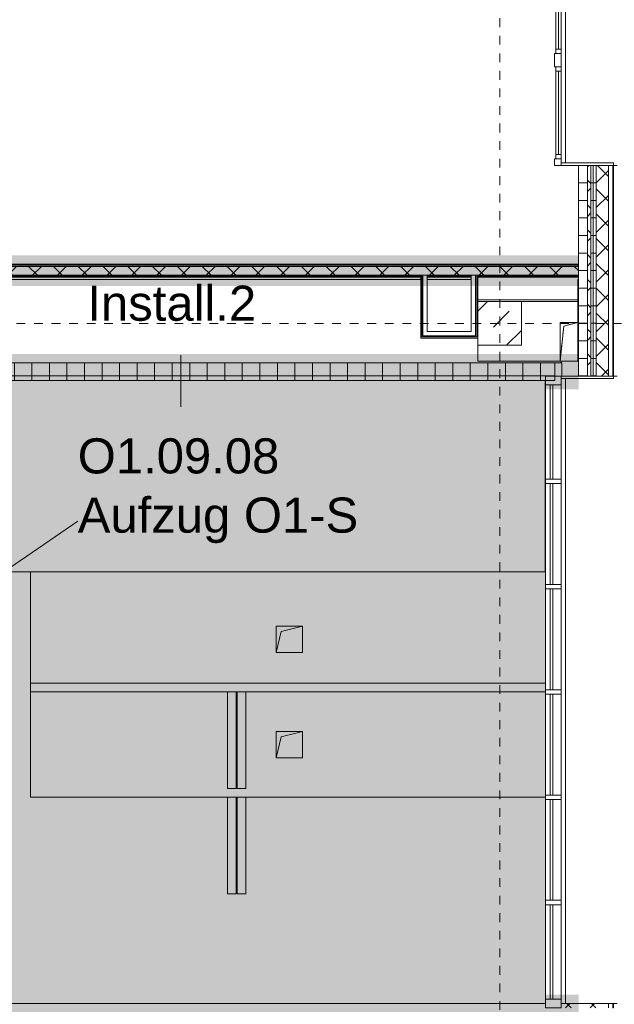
# Model space of a CAD drawing. Header units: metres. Extents: x -52 to 123, y -78 to 33.
# Tile 73 of 112: x 76.48 to 83.26, y -40.46 to -29.24. Entities that reach past the tile are written whole.
import ezdxf

# ---------------------------------------------------------------- set-up
doc = ezdxf.new("R2010")
doc.units = ezdxf.units.M
doc.linetypes.add('Rasterlinie', pattern=[0.019, 0.01, -0.003, 0.003, -0.003])
doc.linetypes.add('Verdeckt', pattern=[0.003, 0.002, -0.001])
for name, color, linetype, lineweight in [('A_Detailelemente', 7, 'Continuous', 9), ('A_Fassadenelemente', 7, 'Continuous', 9), ('A_Fassadenpfosten', 7, 'Continuous', 9), ('A_Fenster', 7, 'Continuous', 9), ('A_Geschossdecken', 7, 'Continuous', 9), ('A_Linien_Ausserhalb des Bereichs', 7, 'Continuous', 9), ('A_Raster', 7, 'Continuous', 9), ('A_Räume_Beschriftung', 7, 'Continuous', 9), ('A_Skelettbau', 7, 'Continuous', 9), ('A_Tragwerksstützen', 7, 'Continuous', 9), ('A_Wände', 7, 'Continuous', 9), ('A_Wände_Schraffur', 7, 'Continuous', 18), ('Allgemeines Modell', 7, 'Continuous', 9)]:
    doc.layers.add(name, color=color, linetype=linetype, lineweight=lineweight)
doc.styles.add('Arial_B', font='txt', dxfattribs={"height": 0.4})
pattern_1 = [(0, (1.421, 2.104), (0, 0.2), []), (90, (1.421, 2.104), (-0.2, 1e-17), [])]
pattern_2 = [(45, (1.421, 2.104), (-0.14142136, 0.14142136), []), (135, (1.421, 2.104), (-0.14142136, -0.14142136), [])]

# ---------------------------------------------------------------- blocks, each defined once
blk = doc.blocks.new('GSH_Fassade_Fenster_1flg - GSH_Fassade_Fenster_1flg-V36-BS_Übersicht_O1_BRANDSCHUTZ')
at = {"layer": 'A_Fassadenelemente'}
for p, q in [((-0.475, 0.015), (-0.525, 0.015)), ((-0.525, 0.015), (-0.525, -0.045)), ((-0.475, -0.045), (-0.475, 0.015)), ((-0.475, 0.015), (0.475, 0.015)), ((0.525, 0.015), (0.475, 0.015)), ((0.475, 0.015), (0.475, -0.045)), ((0.525, -0.045), (0.525, 0.015)), ((-0.525, -0.045), (-0.475, -0.045)), ((0.475, -0.015), (-0.475, -0.015)), ((0.475, -0.045), (-0.475, -0.045)), ((0.475, -0.045), (0.525, -0.045))]:
    blk.add_line(p, q, dxfattribs=at)
blk = doc.blocks.new('GSH_Bestand_Traeger-DB_RE - TS-1325265-BS_Übersicht_O1_BRANDSCHUTZ')
at = {"layer": 'A_Detailelemente'}
for p, q in [((0.1, 0.22), (-0.1, 0.22)), ((-0.1, 0.22), (-0.1, -0.22)), ((-0.1, -0.22), (-0.06, 0.18)), ((-0.06, 0.18), (0.1, 0.22)), ((0.1, -0.22), (0.1, 0.22)), ((-0.1, -0.22), (0.1, -0.22))]:
    blk.add_line(p, q, dxfattribs=at)
at = {"layer": 'A_Detailelemente', "linetype": 'Verdeckt'}
for p, q in [((-0.06, 0.18), (-0.1, -0.22)), ((0.1, 0.22), (-0.06, 0.18)), ((0.1, -0.22), (0.1, 0.22)), ((-0.1, -0.22), (0.1, -0.22))]:
    blk.add_line(p, q, dxfattribs=at)
blk = doc.blocks.new('Pfosten rechteckig - 100x176-1338474-BS_Übersicht_O1_BRANDSCHUTZ')
at = {"layer": 'A_Fassadenpfosten'}
for p, q in [((0, 0.1105), (-0.05, 0.1105)), ((0, 0.1105), (0, -0.0655)), ((0, -0.0655), (-0.05, -0.0655))]:
    blk.add_line(p, q, dxfattribs=at)
blk = doc.blocks.new('Systemelement - Verglasung-1583127-BS_Übersicht_O1_BRANDSCHUTZ')
at = {"layer": 'A_Fassadenelemente'}
for p, q in [((-0.5375, 0.015), (0.5375, 0.015)), ((-0.5375, -0.015), (-0.5375, 0.015)), ((0.5375, -0.015), (0.5375, 0.015)), ((0.5375, -0.015), (-0.5375, -0.015))]:
    blk.add_line(p, q, dxfattribs=at)
blk = doc.blocks.new('Pfosten rechteckig - 100x176-1338481-BS_Übersicht_O1_BRANDSCHUTZ')
at = {"layer": 'A_Fassadenpfosten'}
for p, q in [((0, 0.1105), (-0.1, 0.1105)), ((-0.1, 0.1105), (-0.1, -0.0655)), ((0, 0.1105), (0, -0.0655)), ((-0.1, -0.0655), (0, -0.0655))]:
    blk.add_line(p, q, dxfattribs=at)
blk = doc.blocks.new('Pfosten rechteckig - 50x176-1335788-BS_Übersicht_O1_BRANDSCHUTZ')
at = {"layer": 'A_Fassadenpfosten'}
blk.add_line((82.48, -39.322), (82.48, -40.397), dxfattribs=at)
blk = doc.blocks.new('Systemelement - Verglasung-1338433-BS_Übersicht_O1_BRANDSCHUTZ')
at = {"layer": 'A_Fassadenelemente'}
for p, q in [((-0.575, 0.015), (0.575, 0.015)), ((-0.575, -0.015), (-0.575, 0.015)), ((0.575, -0.015), (0.575, 0.015)), ((0.575, -0.015), (-0.575, -0.015))]:
    blk.add_line(p, q, dxfattribs=at)
blk = doc.blocks.new('Systemelement - Verglasung-1338424-BS_Übersicht_O1_BRANDSCHUTZ')
at = {"layer": 'A_Fassadenelemente'}
for p, q in [((-0.575, 0.015), (0.575, 0.015)), ((-0.575, -0.015), (-0.575, 0.015)), ((0.575, -0.015), (0.575, 0.015)), ((0.575, -0.015), (-0.575, -0.015))]:
    blk.add_line(p, q, dxfattribs=at)
blk = doc.blocks.new('Pfosten rechteckig - 50x176-1335640-BS_Übersicht_O1_BRANDSCHUTZ')
at = {"layer": 'A_Fassadenpfosten'}
blk.add_line((82.48, -38.122), (82.48, -39.272), dxfattribs=at)
blk = doc.blocks.new('Pfosten rechteckig - 50x176-1338421-BS_Übersicht_O1_BRANDSCHUTZ')
at = {"layer": 'A_Fassadenpfosten'}
for p, q in [((0.025, 0.1105), (-0.025, 0.1105)), ((-0.025, 0.1105), (-0.025, -0.0655)), ((0.025, 0.1105), (0.025, -0.0655)), ((-0.025, -0.0655), (0.025, -0.0655))]:
    blk.add_line(p, q, dxfattribs=at)
blk = doc.blocks.new('Pfosten rechteckig - 100x176-1338493-BS_Übersicht_O1_BRANDSCHUTZ')
at = {"layer": 'A_Fassadenpfosten'}
for p, q in [((-0.1, 0.1105), (-0.05, 0.1105)), ((-0.1, 0.1105), (-0.1, -0.0655)), ((-0.1, -0.0655), (-0.05, -0.0655))]:
    blk.add_line(p, q, dxfattribs=at)
blk = doc.blocks.new('Pfosten rechteckig - 150x75-V37-BS_Übersicht_O1_BRANDSCHUTZ')
at = {"layer": 'A_Fassadenpfosten'}
for p, q in [((-0.075, 0.06), (0.075, 0.06)), ((-0.075, -0.015), (-0.075, 0.06)), ((0.075, 0.06), (0.075, -0.015)), ((0.075, -0.015), (-0.075, -0.015))]:
    blk.add_line(p, q, dxfattribs=at)
blk = doc.blocks.new('Systemelement - Verglasung-5473306-BS_Übersicht_O1_BRANDSCHUTZ')
at = {"layer": 'A_Fassadenelemente'}
for p, q in [((-0.5375, 0.015), (0.5375, 0.015)), ((-0.5375, -0.015), (-0.5375, 0.015)), ((0.5375, -0.015), (0.5375, 0.015)), ((0.5375, -0.015), (-0.5375, -0.015))]:
    blk.add_line(p, q, dxfattribs=at)
blk = doc.blocks.new('GSH_Bestand_BD_RE - BD-4620547-BS_Übersicht_O1_BRANDSCHUTZ')
at = {"layer": 'Allgemeines Modell'}
blk.add_hatch(color=256, dxfattribs=at).paths.add_polyline_path([(-0.15, -0.15), (-0.09, 0.09), (0.15, 0.15), (-0.15, 0.15), (-0.15, 0.09)], flags=0)
at = {"layer": 'A_Detailelemente'}
for p, q in [((-0.15, 0.15), (-0.15, -0.15)), ((0.15, 0.15), (-0.15, 0.15)), ((-0.09, 0.09), (0.15, 0.15)), ((0.15, -0.15), (0.15, 0.15)), ((-0.15, -0.15), (-0.09, 0.09)), ((-0.15, -0.15), (0.15, -0.15))]:
    blk.add_line(p, q, dxfattribs=at)
blk = doc.blocks.new('GSH_Bestand_BD_RE - BD-4620554-BS_Übersicht_O1_BRANDSCHUTZ')
at = {"layer": 'Allgemeines Modell'}
blk.add_hatch(color=256, dxfattribs=at).paths.add_polyline_path([(-0.15, -0.15), (-0.09, 0.09), (0.15, 0.15), (-0.15, 0.15), (-0.15, 0.09)], flags=0)
at = {"layer": 'A_Detailelemente'}
for p, q in [((-0.15, 0.15), (-0.15, -0.15)), ((0.15, 0.15), (-0.15, 0.15)), ((-0.09, 0.09), (0.15, 0.15)), ((0.15, -0.15), (0.15, 0.15)), ((-0.15, -0.15), (-0.09, 0.09)), ((-0.15, -0.15), (0.15, -0.15))]:
    blk.add_line(p, q, dxfattribs=at)
blk = doc.blocks.new('Systemelement - GSH_Fassadenelement_169-169-169-5354056-BS_Übersicht_O1_BRANDSCHUTZ')
at = {"layer": 'A_Fassadenelemente'}
for p, q in [((-0.6, -0.052), (-0.55, -0.052)), ((-0.6, -0.06), (-0.6, -0.052)), ((-0.6, -0.06), (-0.55, -0.06))]:
    blk.add_line(p, q, dxfattribs=at)
blk = doc.blocks.new('Systemelement - GSH_Fassadenelement_169-169-169-5354088-BS_Übersicht_O1_BRANDSCHUTZ')
at = {"layer": 'A_Fassadenelemente'}
for p, q in [((-0.6, -0.052), (0.6, -0.052)), ((-0.6, -0.06), (-0.6, -0.052)), ((0.6, -0.06), (-0.6, -0.06)), ((0.6, -0.06), (0.6, -0.052))]:
    blk.add_line(p, q, dxfattribs=at)
blk = doc.blocks.new('Pfosten rechteckig - 75x75_Recht-V349-BS_Übersicht_O1_BRANDSCHUTZ')
at = {"layer": 'A_Fassadenpfosten'}
for p, q in [((-0.075, 0.06), (0, 0.06)), ((-0.075, -0.015), (-0.075, 0.06)), ((0, 0.06), (0, -0.015)), ((0, -0.015), (-0.075, -0.015))]:
    blk.add_line(p, q, dxfattribs=at)
blk = doc.blocks.new('Fensterbank1 - Fensterbank-6073046-BS_Übersicht_O1_BRANDSCHUTZ')
at = {"layer": 'A_Fenster'}
for p, q in [((82.707, -8.207), (82.707, -30.867)), ((83.296, -30.897), (83.256, -30.897)), ((83.256, -33.297), (83.296, -33.297)), ((82.656, -33.397), (82.656, -34.472)), ((82.707, -33.327), (82.707, -40.447)), ((82.656, -34.522), (82.656, -35.672)), ((82.656, -35.722), (82.656, -36.872)), ((82.656, -36.922), (82.656, -38.072)), ((82.656, -38.122), (82.656, -39.272)), ((82.656, -39.322), (82.656, -40.397)), ((82.707, -40.447), (82.656, -40.447)), ((83.296, -40.447), (82.707, -40.447))]:
    blk.add_line(p, q, dxfattribs=at)
blk = doc.blocks.new('Metal_Verkleidung - Metal_Verkleidung-6154593-BS_Übersicht_O1_BRANDSCHUTZ')
at = {"layer": 'A_Wände', "lineweight": 18}
for p, q in [((83.256, -30.867), (82.656, -30.867)), ((82.656, -30.867), (82.656, -30.897)), ((82.656, -30.897), (83.256, -30.897)), ((83.256, -30.897), (83.256, -30.867)), ((83.256, -33.297), (82.656, -33.297)), ((82.656, -33.327), (82.656, -33.297)), ((83.256, -33.327), (83.256, -33.297)), ((82.656, -33.327), (83.256, -33.327))]:
    blk.add_line(p, q, dxfattribs=at)

msp = doc.modelspace()

# ---------------------------------------------------------------- hatches: boundary and pattern name
at = {"layer": 'A_Detailelemente', "true_color": 0xebdb14}
for points in [[(82.676, -33.447), (82.856, -33.447), (82.856, -33.047), (74.356, -33.047), (74.356, -32.272), (82.856, -32.272), (82.856, -31.922), (74.356, -31.922), (74.356, -8.347), (82.556, -8.347), (82.556, -7.947), (74.106, -7.947), (74.106, -33.197), (73.956, -33.197), (73.956, -33.347), (82.48, -33.347), (82.48, -33.447), (82.666, -33.447)], [(80.695, -49.572), (82.581, -49.572), (82.581, -49.322), (74.756, -49.322), (74.756, -40.647), (82.856, -40.647), (82.856, -40.347), (82.48, -40.347), (82.48, -40.447), (74.406, -40.447), (74.406, -41.357), (74.506, -41.357), (74.506, -49.572), (80.345, -49.572)]]:
    msp.add_hatch(color=40, dxfattribs=at).paths.add_polyline_path(points, flags=0)
at = {"layer": 'A_Detailelemente', "true_color": 0x499c4b}
h = msp.add_hatch(color=95, dxfattribs=at)
h.paths.add_polyline_path([(70.726, -41.277), (74.006, -41.277), (74.006, -40.447), (82.48, -40.447), (82.48, -33.347), (20.232, -33.347), (20.232, -40.447), (28.706, -40.447), (28.706, -41.277), (32.006, -41.277), (32.006, -40.447), (49.106, -40.447), (49.106, -41.277), (53.606, -41.277), (53.608, -40.447), (70.706, -40.447), (70.706, -41.277)], flags=0)
h.paths.add_polyline_path([(24.206, -37.647), (24.206, -37.347), (24.506, -37.347), (24.266, -37.407), (24.26, -37.432)], flags=0)
h.paths.add_polyline_path([(79.406, -37.647), (79.406, -37.347), (79.706, -37.347), (79.466, -37.407)], flags=0)
h.paths.add_polyline_path([(24.206, -36.447), (24.206, -36.147), (24.506, -36.147), (24.266, -36.207)], flags=0)
h.paths.add_polyline_path([(79.406, -36.447), (79.406, -36.147), (79.706, -36.147), (79.466, -36.207)], flags=0)
h.paths.add_polyline_path([(32.206, -35.126), (32.206, -35.126), (32.705, -35.126)], flags=0)
h.paths.add_polyline_path([(39.356, -34.952), (39.356, -34.952), (39.056, -34.95)], flags=0)
at = {"layer": 'A_Tragwerksstützen'}
h = msp.add_hatch(dxfattribs=at)
h.set_pattern_fill('FP_13', color=256, style=0, pattern_type=2)
h.set_pattern_definition([(45, (1.421, 2.104), (-0.3592102, 0.3592102), []), (45, (1.78, 2.104), (-0.3592102, 0.3592102), [0.254, -0.254])])
h.paths.add_polyline_path([(82.206, -32.947), (82.206, -32.447), (81.706, -32.447), (81.706, -32.947), (82.091, -32.947)], flags=0)
at = {"layer": 'A_Wände'}
h = msp.add_hatch(dxfattribs=at)
h.set_pattern_fill('FP_2', color=256, style=0, pattern_type=2)
h.set_pattern_definition(pattern_2)
h.paths.add_polyline_path([(82.689, -40.497), (83.196, -40.497), (83.196, -40.447), (82.656, -40.447), (82.656, -40.497), (82.676, -40.497)], flags=0)
at = {"layer": 'A_Wände_Schraffur', "lineweight": 9}
h = msp.add_hatch(dxfattribs=at)
h.set_pattern_fill('FP_1', color=256, style=0, pattern_type=2)
h.set_pattern_definition(pattern_1)
h.paths.add_polyline_path([(82.856, -33.297), (82.956, -33.297), (82.956, -30.897), (82.856, -30.897), (82.856, -33.047)], flags=0)
h = msp.add_hatch(dxfattribs=at)
h.set_pattern_fill('FP_2', color=256, style=0, pattern_type=2)
h.set_pattern_definition(pattern_2)
h.paths.add_polyline_path([(82.956, -33.297), (82.996, -33.297), (82.996, -30.897), (82.956, -30.897), (82.956, -33.014)], flags=0)
h = msp.add_hatch(dxfattribs=at)
h.set_pattern_fill('FP_1', color=256, style=0, pattern_type=2)
h.set_pattern_definition(pattern_1)
h.paths.add_polyline_path([(82.996, -33.297), (83.056, -33.297), (83.056, -30.897), (82.996, -30.897), (82.996, -33.014)], flags=0)
h = msp.add_hatch(dxfattribs=at)
h.set_pattern_fill('FP_2', color=256, style=0, pattern_type=2)
h.set_pattern_definition(pattern_2)
h.paths.add_polyline_path([(83.196, -33.297), (83.196, -30.897), (83.056, -30.897), (83.056, -33.297)], flags=0)
h = msp.add_hatch(dxfattribs=at)
h.set_pattern_fill('FP_2', color=256, style=0, pattern_type=2)
h.set_pattern_definition(pattern_2)
h.paths.add_polyline_path([(74.231, -32.147), (82.856, -32.147), (82.856, -32.047), (74.231, -32.047), (74.231, -32.147)], flags=0)
h = msp.add_hatch(dxfattribs=at)
h.set_pattern_fill('FP_1', color=256, style=0, pattern_type=2)
h.set_pattern_definition(pattern_1)
h.paths.add_polyline_path([(82.079, -33.347), (82.586, -33.347), (82.586, -33.147), (74.106, -33.147), (74.106, -33.347), (80.86, -33.347)], flags=0)

# ---------------------------------------------------------------- linework, layer by layer
at = {"layer": 'A_Geschossdecken'}
for p, q in [((74.295, -32.196), (81.056, -32.196)), ((81.131, -32.196), (81.631, -32.196)), ((82.846, -32.196), (82.856, -32.196)), ((82.476, -35.527), (82.476, -33.347)), ((76.356, -35.527), (82.48, -35.527)), ((76.606, -35.527), (76.606, -36.797)), ((79.406, -36.147), (79.706, -36.147)), ((79.406, -36.447), (79.406, -36.147)), ((79.706, -36.147), (79.706, -36.447)), ((79.706, -36.447), (79.406, -36.447)), ((76.606, -36.897), (76.606, -38.097)), ((79.406, -37.347), (79.706, -37.347)), ((79.406, -37.647), (79.406, -37.347)), ((79.706, -37.347), (79.706, -37.647)), ((79.706, -37.647), (79.406, -37.647)), ((76.606, -38.097), (82.48, -38.097))]:
    msp.add_line(p, q, dxfattribs=at)
at = {"layer": 'A_Linien_Ausserhalb des Bereichs'}
msp.add_line((76.356, -40.447), (82.48, -40.447), dxfattribs=at)
at = {"layer": 'A_Raster', "linetype": 'Rasterlinie'}
for p, q in [((81.956, -64.12), (81.956, 31.557)), ((9.846, -32.697), (94.587, -32.697))]:
    msp.add_line(p, q, dxfattribs=at)
at = {"layer": 'A_Räume_Beschriftung'}
for p, q in [((78.319, -33.058), (78.319, -33.649)), ((75.722, -35.925), (77.144, -34.952))]:
    msp.add_line(p, q, dxfattribs=at)
at = {"layer": 'A_Skelettbau'}
for p, q in [((82.846, -32.427), (82.846, -32.196)), ((82.846, -32.427), (81.706, -32.427)), ((82.846, -32.427), (82.846, -32.447)), ((82.206, -32.447), (82.846, -32.447)), ((82.846, -32.447), (82.846, -32.687)), ((82.646, -33.127), (82.646, -32.687)), ((82.646, -32.687), (82.846, -32.687)), ((82.846, -32.687), (82.846, -33.127)), ((81.706, -33.127), (81.706, -32.947)), ((82.646, -33.127), (81.706, -33.127)), ((82.846, -33.127), (82.646, -33.127))]:
    msp.add_line(p, q, dxfattribs=at)
at = {"layer": 'A_Tragwerksstützen', "lineweight": 18}
for p, q in [((82.206, -32.447), (81.706, -32.447)), ((81.706, -32.447), (81.706, -32.947)), ((82.206, -32.447), (82.206, -32.947)), ((81.706, -32.947), (82.206, -32.947))]:
    msp.add_line(p, q, dxfattribs=at)
at = {"layer": 'A_Wände', "lineweight": 18}
for p, q in [((82.856, -32.022), (82.856, -30.897)), ((83.196, -30.897), (82.856, -30.897)), ((83.056, -30.897), (83.056, -33.297)), ((83.196, -30.897), (83.196, -33.297)), ((74.256, -32.022), (82.856, -32.022)), ((81.056, -32.172), (74.256, -32.172)), ((81.056, -32.864), (81.056, -32.172)), ((81.631, -32.172), (81.131, -32.172)), ((81.131, -32.172), (81.131, -32.789)), ((81.631, -32.789), (81.631, -32.172)), ((82.856, -32.172), (81.706, -32.172)), ((81.706, -32.172), (81.706, -32.864)), ((82.856, -33.297), (82.856, -32.172)), ((81.706, -32.864), (81.056, -32.864)), ((81.131, -32.789), (81.631, -32.789)), ((74.256, -33.147), (82.586, -33.147)), ((82.586, -33.147), (82.586, -33.347)), ((83.196, -33.297), (82.856, -33.297)), ((82.586, -33.347), (74.106, -33.347)), ((82.656, -40.497), (82.656, -40.447)), ((83.196, -40.497), (83.196, -40.447))]:
    msp.add_line(p, q, dxfattribs=at)
at = {"layer": 'A_Wände'}
for p, q in [((82.956, -30.897), (82.956, -33.297)), ((82.996, -30.897), (82.996, -33.297)), ((82.856, -32.047), (74.231, -32.047)), ((82.856, -32.034), (74.244, -32.034)), ((82.856, -32.172), (82.856, -32.022)), ((82.856, -32.147), (74.231, -32.147)), ((81.069, -32.159), (74.244, -32.159)), ((81.069, -32.852), (81.069, -32.159)), ((81.081, -32.839), (81.081, -32.147)), ((81.131, -32.147), (81.131, -32.172)), ((81.631, -32.159), (81.131, -32.159)), ((81.631, -32.147), (81.631, -32.172)), ((81.681, -32.839), (81.681, -32.147)), ((82.856, -32.159), (81.694, -32.159)), ((81.694, -32.852), (81.694, -32.159)), ((81.694, -32.852), (81.069, -32.852)), ((81.681, -32.839), (81.081, -32.839)), ((82.586, -33.147), (82.666, -33.147)), ((82.666, -33.297), (82.666, -33.147)), ((76.606, -36.797), (82.48, -36.797)), ((76.606, -36.797), (76.606, -36.897)), ((82.48, -36.897), (76.606, -36.897)), ((78.851, -37.997), (78.851, -36.897)), ((78.951, -36.897), (78.951, -37.997)), ((78.961, -37.997), (78.961, -36.897)), ((79.061, -36.897), (79.061, -37.997)), ((78.851, -37.997), (78.951, -37.997)), ((78.961, -37.997), (79.061, -37.997)), ((78.851, -39.197), (78.851, -38.097)), ((78.951, -38.097), (78.951, -39.197)), ((78.961, -39.197), (78.961, -38.097)), ((79.061, -38.097), (79.061, -39.197)), ((78.851, -39.197), (78.951, -39.197)), ((78.961, -39.197), (79.061, -39.197))]:
    msp.add_line(p, q, dxfattribs=at)
at = {"layer": 'Allgemeines Modell'}
for p, q in [((82.856, -33.014), (82.846, -33.014)), ((82.656, -33.127), (82.656, -33.147))]:
    msp.add_line(p, q, dxfattribs=at)

# ---------------------------------------------------------------- block references
at = {"layer": 'A_Fassadenelemente'}
for name, p, rotation in [('GSH_Fassade_Fenster_1flg - GSH_Fassade_Fenster_1flg-V36-BS_Übersicht_O1_BRANDSCHUTZ', (82.641, -29.097), 270), ('GSH_Fassade_Fenster_1flg - GSH_Fassade_Fenster_1flg-V36-BS_Übersicht_O1_BRANDSCHUTZ', (82.641, -30.297), 270), ('Systemelement - GSH_Fassadenelement_169-169-169-5354088-BS_Übersicht_O1_BRANDSCHUTZ', (83.196, -31.497), 90), ('Systemelement - GSH_Fassadenelement_169-169-169-5354088-BS_Übersicht_O1_BRANDSCHUTZ', (83.196, -32.697), 90), ('Systemelement - Verglasung-5473306-BS_Übersicht_O1_BRANDSCHUTZ', (82.546, -33.934), 90), ('Systemelement - Verglasung-1338424-BS_Übersicht_O1_BRANDSCHUTZ', (82.546, -35.097), 90), ('Systemelement - Verglasung-1338433-BS_Übersicht_O1_BRANDSCHUTZ', (82.546, -36.297), 90), ('Systemelement - Verglasung-1338424-BS_Übersicht_O1_BRANDSCHUTZ', (82.546, -37.497), 90), ('Systemelement - Verglasung-1338433-BS_Übersicht_O1_BRANDSCHUTZ', (82.546, -38.697), 90), ('Systemelement - Verglasung-1583127-BS_Übersicht_O1_BRANDSCHUTZ', (82.546, -39.859), 90), ('Systemelement - GSH_Fassadenelement_169-169-169-5354056-BS_Übersicht_O1_BRANDSCHUTZ', (83.196, -39.897), 90)]:
    msp.add_blockref(name, p, dxfattribs=dict(at, rotation=rotation))
at = {"layer": 'A_Fassadenpfosten', "extrusion": (0, 0, -1)}
for name, p, rotation in [('Pfosten rechteckig - 150x75-V37-BS_Übersicht_O1_BRANDSCHUTZ', (-82.641, -29.697), 270), ('Pfosten rechteckig - 75x75_Recht-V349-BS_Übersicht_O1_BRANDSCHUTZ', (-82.641, -30.897), 270), ('Pfosten rechteckig - 100x176-1338481-BS_Übersicht_O1_BRANDSCHUTZ', (-82.546, -33.297), 90), ('Pfosten rechteckig - 50x176-1338421-BS_Übersicht_O1_BRANDSCHUTZ', (-82.546, -34.497), 90), ('Pfosten rechteckig - 50x176-1338421-BS_Übersicht_O1_BRANDSCHUTZ', (-82.546, -35.697), 90), ('Pfosten rechteckig - 50x176-1338421-BS_Übersicht_O1_BRANDSCHUTZ', (-82.546, -36.897), 90), ('Pfosten rechteckig - 50x176-1338421-BS_Übersicht_O1_BRANDSCHUTZ', (-82.546, -38.097), 90), ('Pfosten rechteckig - 50x176-1338421-BS_Übersicht_O1_BRANDSCHUTZ', (-82.546, -39.297), 90)]:
    msp.add_blockref(name, p, dxfattribs=dict(at, rotation=rotation))
at = {"layer": 'A_Fassadenpfosten'}
for name, p in [('Pfosten rechteckig - 50x176-1335788-BS_Übersicht_O1_BRANDSCHUTZ', (0, 5.925)), ('Pfosten rechteckig - 50x176-1335640-BS_Übersicht_O1_BRANDSCHUTZ', (0, 3.6)), ('Pfosten rechteckig - 50x176-1335640-BS_Übersicht_O1_BRANDSCHUTZ', (0, 2.4)), ('Pfosten rechteckig - 50x176-1335640-BS_Übersicht_O1_BRANDSCHUTZ', (0, 1.2)), ('Pfosten rechteckig - 50x176-1335640-BS_Übersicht_O1_BRANDSCHUTZ', (0, 0)), ('Pfosten rechteckig - 50x176-1335788-BS_Übersicht_O1_BRANDSCHUTZ', (0, 0))]:
    msp.add_blockref(name, p, dxfattribs=at)
at = {"layer": 'A_Fassadenpfosten', "rotation": 270}
for name in ['Pfosten rechteckig - 100x176-1338493-BS_Übersicht_O1_BRANDSCHUTZ', 'Pfosten rechteckig - 100x176-1338474-BS_Übersicht_O1_BRANDSCHUTZ']:
    msp.add_blockref(name, (82.546, -40.497), dxfattribs=at)
at = {"layer": 'A_Fenster'}
msp.add_blockref('Fensterbank1 - Fensterbank-6073046-BS_Übersicht_O1_BRANDSCHUTZ', (0, 0), dxfattribs=at)
at = {"layer": 'A_Wände', "lineweight": 18}
msp.add_blockref('Metal_Verkleidung - Metal_Verkleidung-6154593-BS_Übersicht_O1_BRANDSCHUTZ', (0, 0), dxfattribs=at)
at = {"layer": 'Allgemeines Modell'}
for name, p in [('GSH_Bestand_Traeger-DB_RE - TS-1325265-BS_Übersicht_O1_BRANDSCHUTZ', (82.746, -32.907)), ('GSH_Bestand_BD_RE - BD-4620547-BS_Übersicht_O1_BRANDSCHUTZ', (79.556, -36.297)), ('GSH_Bestand_BD_RE - BD-4620554-BS_Übersicht_O1_BRANDSCHUTZ', (79.556, -37.497))]:
    msp.add_blockref(name, p, dxfattribs=at)

# ---------------------------------------------------------------- texts
at = {"layer": 'A_Räume_Beschriftung', "char_height": 0.4, "attachment_point": 1, "style": 'Arial_B'}
for s, insert, width in [('Install.2', (77.254, -32.267), 2.5654), ('O1.09.08', (77.144, -34.007), 2.83797), ('Aufzug O1-S', (77.144, -34.682), 4.12067)]:
    msp.add_mtext(s, dxfattribs=dict(at, insert=insert, width=width))

doc.saveas('drawing.dxf')
